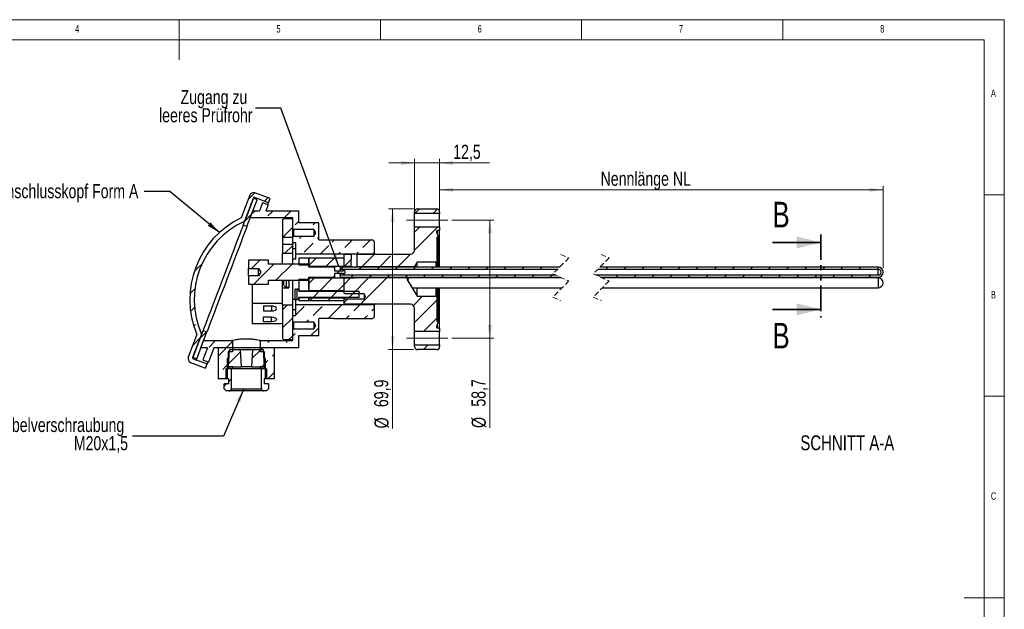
# Model space of a CAD drawing. Header units: millimetres. Extents: x 5 to 417, y 5 to 292.
# Tile 3 of 3: x 170 to 415, y 146 to 292. Entities that reach past the tile are written whole.
import ezdxf

# ---------------------------------------------------------------- set-up
doc = ezdxf.new("R2010")
doc.units = ezdxf.units.MM
for name, pattern in [('CENTERX2', [20.32, 12.7, -2.54, 2.54, -2.54]), ('HIDDEN', [1.905, 1.27, -0.635]), ('PHANTOM', [12.7, 6.35, -1.27, 1.27, -1.27, 1.27, -1.27])]:
    doc.linetypes.add(name, pattern=pattern)
doc.styles.add('SLDTEXTSTYLE0', font='TXT', dxfattribs={"width": 0.75})
doc.dimstyles.new('SLDDIMSTYLE1', dxfattribs={"dimtxt": 0.18, "dimasz": 3.302, "dimexe": 0, "dimexo": 0.0625, "dimgap": 0, "dimtad": 0, "dimtih": 1, "dimtoh": 1, "dimdec": 0, "dimrnd": 1e-09, "dimzin": 0, "dimdsep": 46, "dimtxsty": 'Standard', "dimsah": 1, "dimcen": 0.09, "dimadec": 0, "dimazin": 0, "dimtfac": 3.302, "dimtdec": 0, "dimtofl": 0, "dimtmove": 0, "dimatfit": 3, "dimfxl": 0, "dimfrac": 2, "dimtolj": 1, "dimtzin": 0, "dimarcsym": 0})
doc.dimstyles.new('SLDDIMSTYLE3', dxfattribs={"dimtxt": 3.5, "dimasz": 3.302, "dimexe": 0, "dimexo": 0.0625, "dimgap": 0.875, "dimtad": 1, "dimdec": 0, "dimlfac": 2, "dimrnd": 1e-09, "dimzin": 12, "dimdsep": 46, "dimtxsty": 'SLDTEXTSTYLE0', "dimsah": 1, "dimcen": 0.09, "dimadec": 0, "dimazin": 3, "dimtfac": 1, "dimtdec": 0, "dimtofl": 0, "dimtmove": 0, "dimatfit": 3, "dimfxl": 0, "dimfrac": 2, "dimtolj": 1, "dimtzin": 12, "dimarcsym": 0})
doc.dimstyles.new('SLDDIMSTYLE4', dxfattribs={"dimtxt": 3.5, "dimasz": 3.302, "dimexe": 0, "dimexo": 0.0625, "dimgap": 0.875, "dimtad": 1, "dimdec": 1, "dimlfac": 2, "dimrnd": 1e-09, "dimzin": 12, "dimdsep": 46, "dimtxsty": 'SLDTEXTSTYLE0', "dimsah": 1, "dimcen": 0.09, "dimadec": 0, "dimazin": 3, "dimtfac": 1, "dimtofl": 0, "dimtmove": 0, "dimatfit": 3, "dimfxl": 0, "dimfrac": 2, "dimtolj": 1, "dimtzin": 12, "dimarcsym": 0})
doc.dimstyles.new('SLDDIMSTYLE5', dxfattribs={"dimtxt": 3.5, "dimasz": 3.302, "dimexe": 0, "dimexo": 0.0625, "dimgap": 0.875, "dimtad": 1, "dimdec": 1, "dimlfac": 2, "dimrnd": 1e-09, "dimzin": 12, "dimdsep": 46, "dimtxsty": 'SLDTEXTSTYLE0', "dimsah": 1, "dimcen": 0.09, "dimadec": 0, "dimazin": 3, "dimtfac": 1, "dimtdec": 1, "dimtofl": 0, "dimtmove": 0, "dimatfit": 3, "dimfxl": 0, "dimfrac": 2, "dimtolj": 1, "dimtzin": 12, "dimarcsym": 0})
doc.dimstyles.new('SLDDIMSTYLE6', dxfattribs={"dimtxt": 3.5, "dimasz": 3.302, "dimexe": 0, "dimexo": 0.0625, "dimgap": 0.875, "dimtad": 1, "dimdec": 1, "dimlfac": 2, "dimrnd": 1e-09, "dimzin": 12, "dimdsep": 46, "dimtxsty": 'SLDTEXTSTYLE0', "dimsah": 1, "dimcen": 0.09, "dimadec": 0, "dimazin": 3, "dimtfac": 1, "dimtdec": 1, "dimtmove": 0, "dimatfit": 0, "dimfxl": 0, "dimfrac": 2, "dimtolj": 1, "dimtzin": 12, "dimarcsym": 0})

# ---------------------------------------------------------------- blocks, each defined once
blk = doc.blocks.new('_D_1')
at = {"color": 7, "linetype": 'Continuous', "lineweight": 0}
for p, q in [((274.72, 241.59), (274.72, 250.77)), ((274.72, 249.77), (384.88, 249.77)), ((384.88, 230.33), (384.88, 250.77))]:
    blk.add_line(p, q, dxfattribs=at)
at = {"color": 7, "linetype": 'Continuous', "lineweight": 18}
for points in [[(274.72, 249.77), (278.02, 249.26), (278.02, 250.28)], [(384.88, 249.77), (381.58, 250.28), (381.58, 249.26)]]:
    blk.add_solid(points, dxfattribs=at)
at = {"color": 7, "linetype": 'Continuous', "lineweight": 18, "insert": (314.71, 254.28), "char_height": 3.5, "attachment_point": 1, "style": 'SLDTEXTSTYLE0'}
blk.add_mtext('Nennlänge NL', dxfattribs=at)
blk = doc.blocks.new('_D_2')
at = {"color": 7, "linetype": 'Continuous', "lineweight": 0}
for p, q in [((268.22, 245.05), (262.04, 245.05)), ((263.04, 245.05), (263.04, 210.1)), ((268.22, 210.1), (262.04, 210.1)), ((263.04, 210.1), (263.04, 190.54))]:
    blk.add_line(p, q, dxfattribs=at)
at = {"color": 7, "linetype": 'Continuous', "lineweight": 18}
for points in [[(263.04, 245.05), (262.53, 241.75), (263.55, 241.75)], [(263.04, 210.1), (263.55, 213.4), (262.53, 213.4)]]:
    blk.add_solid(points, dxfattribs=at)
at = {"color": 7, "linetype": 'Continuous', "lineweight": 18, "char_height": 3.5, "attachment_point": 1, "rotation": 90, "style": 'SLDTEXTSTYLE0'}
for s, insert in [('69,9', (258.47, 195.82)), ('%%c', (258.53, 190.54))]:
    blk.add_mtext(s, dxfattribs=dict(at, insert=insert))
blk = doc.blocks.new('_D_3')
at = {"color": 7, "linetype": 'Continuous', "lineweight": 0}
for p, q in [((277.72, 242.25), (288.19, 242.25)), ((287.19, 242.25), (287.19, 212.91)), ((277.72, 212.91), (288.19, 212.91)), ((287.19, 212.91), (287.19, 190.65))]:
    blk.add_line(p, q, dxfattribs=at)
at = {"color": 7, "linetype": 'Continuous', "lineweight": 18}
for points in [[(287.19, 242.25), (286.69, 238.94), (287.7, 238.94)], [(287.19, 212.91), (287.7, 216.21), (286.69, 216.21)]]:
    blk.add_solid(points, dxfattribs=at)
at = {"color": 7, "linetype": 'Continuous', "lineweight": 18, "char_height": 3.5, "attachment_point": 1, "rotation": 90, "style": 'SLDTEXTSTYLE0'}
for s, insert in [('58,7', (282.63, 195.93)), ('%%c', (282.68, 190.65))]:
    blk.add_mtext(s, dxfattribs=dict(at, insert=insert))
blk = doc.blocks.new('_D_4')
at = {"color": 7, "linetype": 'Continuous', "lineweight": 0}
for p, q in [((268.47, 241.59), (268.47, 257.43)), ((274.72, 241.59), (274.72, 257.43)), ((268.47, 256.43), (262.12, 256.43)), ((274.72, 256.43), (268.47, 256.43)), ((274.72, 256.43), (287.14, 256.43))]:
    blk.add_line(p, q, dxfattribs=at)
at = {"color": 7, "linetype": 'Continuous', "lineweight": 18}
for points in [[(268.47, 256.43), (265.17, 256.94), (265.17, 255.93)], [(274.72, 256.43), (278.02, 255.93), (278.02, 256.94)]]:
    blk.add_solid(points, dxfattribs=at)
at = {"color": 7, "linetype": 'Continuous', "lineweight": 18, "insert": (278.09, 260.95), "char_height": 3.5, "attachment_point": 1, "style": 'SLDTEXTSTYLE0'}
blk.add_mtext('12,5', dxfattribs=at)
blk = doc.blocks.new('SW_HATCH_0')
at = {"color": 0, "linetype": 'Continuous', "lineweight": 18}
for p, q in [((-88.88, 17.28), (-87.33, 18.83)), ((-84.82, 16.85), (-83.97, 17.7)), ((-47.43, 13.83), (-46.28, 14.98)), ((-42.94, 13.83), (-41.83, 14.94)), ((-89.74, 11.93), (-88.01, 13.66)), ((-88.01, 13.66), (-87.17, 14.5)), ((-83.96, 13.22), (-82.68, 14.5)), ((-79.94, 12.75), (-78.19, 14.5)), ((-80.31, 7.89), (-77.81, 10.39)), ((-77.23, 10.97), (-76.31, 11.89)), ((-73.88, 9.83), (-73.86, 9.85)), ((-72.74, 10.97), (-72.21, 11.5)), ((-47.56, 9.21), (-46.25, 10.51)), ((-47.56, 4.72), (-41.76, 10.51)), ((-76.11, 7.6), (-75.53, 8.18)), ((-71.62, 7.6), (-71.31, 7.91)), ((-79.83, 3.87), (-77.81, 5.9)), ((-74.98, 4.24), (-72.74, 6.48)), ((-70.98, 3.75), (-68.81, 5.91)), ((-68.04, 6.69), (-67.47, 7.26)), ((-64.88, 5.36), (-62.98, 7.26)), ((-60.39, 5.36), (-58.49, 7.26)), ((-73.81, 0.92), (-71.98, 2.75)), ((-69.59, 0.65), (-67.61, 2.63)), ((-66.49, 3.75), (-66, 4.24)), ((-65.06, 0.69), (-63.24, 2.5)), ((-62, 3.75), (-61.51, 4.24)), ((-60.66, 0.6), (-57.53, 3.73)), ((-56.17, 0.6), (-53.49, 3.28)), ((-51.68, 0.6), (-48.55, 3.73)), ((-101.92, -0.25), (-100.34, 1.32)), ((-88.05, 0.15), (-85.95, 2.25)), ((-87.46, -3.75), (-82.46, 1.25)), ((-81.97, -2.75), (-77.97, 1.25)), ((-65.75, 0), (-65.25, 0.5)), ((-65.1, 0.65), (-65.06, 0.69)), ((-61.26, 0), (-60.76, 0.5)), ((-56.77, 0), (-56.27, 0.5)), ((-52.28, 0), (-51.78, 0.5)), ((-47.79, 0), (-47.29, 0.5)), ((-43.3, 0), (-42.8, 0.5)), ((-38.81, 0), (-38.31, 0.5)), ((-34.32, 0), (-33.82, 0.5)), ((-29.83, 0), (-29.34, 0.49)), ((-25.34, 0), (-24.84, 0.5)), ((-20.85, 0), (-20.35, 0.5)), ((-16.36, 0), (-15.86, 0.5)), ((0, 0), (0.5, 0.5)), ((4.49, 0), (4.99, 0.5)), ((8.98, 0), (9.48, 0.5)), ((13.47, 0), (13.97, 0.5)), ((17.96, 0), (18.46, 0.5)), ((22.45, 0), (22.95, 0.5)), ((26.94, 0), (27.44, 0.5)), ((31.43, 0), (31.93, 0.5)), ((35.92, 0), (36.42, 0.5)), ((40.41, 0), (40.91, 0.5)), ((44.9, 0), (45.4, 0.5)), ((49.39, 0), (49.89, 0.5)), ((53.88, 0), (54.38, 0.5)), ((58.37, 0), (58.87, 0.5)), ((62.86, 0), (63.36, 0.5)), ((67.35, 0), (67.83, 0.48)), ((-73.81, -3.57), (-72.39, -2.15)), ((-71.1, -5.35), (-67.9, -2.15)), ((-67.75, -2), (-67.31, -1.56)), ((-66.75, -1), (-66.25, -0.5)), ((-65.06, -3.8), (-63.43, -2.18)), ((-63.26, -2), (-62.76, -1.5)), ((-62.9, -6.13), (-58.87, -2.1)), ((-61, -8.73), (-54.38, -2.1)), ((-58.77, -2), (-58.27, -1.5)), ((-54.28, -2), (-53.78, -1.5)), ((-49.79, -2), (-49.29, -1.5)), ((-45.3, -2), (-44.8, -1.5)), ((-40.81, -2), (-40.31, -1.5)), ((-36.32, -2), (-35.82, -1.5)), ((-31.83, -2), (-31.33, -1.5)), ((-27.34, -2), (-26.84, -1.5)), ((-22.85, -2), (-22.35, -1.5)), ((-18.36, -2), (-17.86, -1.5)), ((-13.87, -2), (-13.37, -1.5)), ((-1.8, -1.8), (-1.5, -1.5)), ((2.49, -2), (2.99, -1.5)), ((6.98, -2), (7.48, -1.5)), ((11.47, -2), (11.97, -1.5)), ((15.96, -2), (16.46, -1.5)), ((20.45, -2), (20.95, -1.5)), ((24.94, -2), (25.44, -1.5)), ((29.43, -2), (29.93, -1.5)), ((33.92, -2), (34.42, -1.5)), ((38.41, -2), (38.91, -1.5)), ((42.9, -2), (43.4, -1.5)), ((47.39, -2), (47.89, -1.5)), ((51.88, -2), (52.38, -1.5)), ((56.37, -2), (56.87, -1.5)), ((60.86, -2), (61.36, -1.5)), ((65.35, -2), (65.85, -1.5)), ((-66.61, -5.35), (-65.06, -3.8)), ((-103.33, -6.15), (-102.11, -4.93)), ((-73.5, -7.75), (-72.9, -7.15)), ((-72.75, -7), (-71.25, -5.5)), ((-69.01, -7.75), (-68.41, -7.15)), ((-68.26, -7), (-66.76, -5.5)), ((-63.77, -7), (-62.27, -5.5)), ((-47.84, -9.03), (-45.56, -6.75)), ((-103.18, -10.49), (-102.18, -9.49)), ((-80.31, -10.07), (-79.11, -8.87)), ((-77.06, -11.31), (-74.98, -9.24)), ((-72.74, -11.48), (-70.49, -9.24)), ((-69.02, -12.25), (-65.52, -8.75)), ((-65.06, -8.29), (-64.13, -7.36)), ((-62.63, -10.36), (-61.03, -8.75)), ((-58.14, -10.36), (-57.56, -9.77)), ((-47.56, -13.24), (-41.91, -7.59)), ((-80.31, -14.56), (-77.81, -12.06)), ((-64.53, -12.25), (-63.76, -11.48)), ((-60.04, -12.25), (-59.27, -11.48)), ((-45.34, -15.51), (-41.91, -12.08)), ((-102.37, -14.17), (-101.92, -13.73)), ((-74.43, -13.17), (-73.86, -12.6)), ((-73.27, -16.5), (-71.31, -14.54)), ((-102.65, -18.94), (-100.8, -17.09)), ((-100.75, -17.04), (-99.25, -15.54)), ((-78.76, -17.5), (-77.81, -16.55)), ((-77.81, -16.55), (-77.23, -15.97)), ((-76.11, -14.85), (-76.08, -14.82)), ((-98.56, -19.34), (-96.97, -17.75)), ((-96.31, -21.58), (-92.81, -18.08)), ((-85.81, -20.06), (-85.09, -19.34)), ((-83.96, -18.22), (-83.5, -17.75)), ((-80.76, -19.5), (-80.6, -19.34)), ((-79.47, -18.22), (-79.01, -17.75)), ((-45.31, -19.97), (-44.16, -18.83)), ((-93.77, -23.53), (-90.75, -20.51)), ((-87.95, -22.2), (-85.75, -20)), ((-82.84, -21.58), (-82.31, -21.05)), ((-101.92, -22.71), (-101.73, -22.51)), ((-95.19, -24.95), (-94.06, -23.82)), ((-85.93, -24.67), (-85.51, -24.25)), ((-85.51, -24.25), (-84.84, -23.58)), ((-84.56, -23.3), (-83.96, -22.71)), ((-84.02, -27.25), (-82.31, -25.54)), ((-94.81, -29.06), (-94.25, -28.5)), ((-93.68, -27.93), (-93.06, -27.31))]:
    blk.add_line(p, q, dxfattribs=at)

msp = doc.modelspace()

# ---------------------------------------------------------------- linework, layer by layer
at = {"color": 7, "linetype": 'Continuous', "lineweight": 18}
for p, q in [((415, 292), (5, 292)), ((210, 292), (210, 282)), ((260, 287), (260, 292)), ((310, 292), (310, 287)), ((360, 287), (360, 292)), ((415, 5), (415, 292)), ((410, 287), (10, 287)), ((410, 287), (410, 60.25)), ((415, 248.5), (410, 248.5)), ((410, 198.5), (415, 198.5)), ((415, 148.5), (405, 148.5))]:
    msp.add_line(p, q, dxfattribs=at)
at = {"color": 7, "linetype": 'Continuous', "lineweight": 25}
for p, q in [((227.554, 248.419), (225.422, 242.811)), ((225.917, 241.018), (228.449, 247.678)), ((228.547, 247.935), (226.292, 242.003)), ((226.852, 240.662), (229.384, 247.322)), ((229.384, 247.322), (228.449, 247.678)), ((232.192, 246.549), (228.547, 247.935)), ((232.583, 247.577), (228.844, 248.998)), ((232.192, 246.549), (232.583, 247.577)), ((230.697, 246.556), (229.945, 244.576)), ((232.099, 246.023), (230.697, 246.556)), ((232.099, 246.023), (231.549, 244.576)), ((269.223, 245.051), (273.973, 245.051)), ((227.675, 242.826), (228.34, 244.576)), ((238.223, 242.826), (227.675, 242.826)), ((228.34, 244.576), (229.945, 244.576)), ((231.549, 244.576), (239.723, 244.576)), ((235.973, 242.576), (235.723, 242.326)), ((235.723, 242.326), (235.723, 237.901)), ((238.223, 242.576), (235.973, 242.576)), ((238.223, 240.089), (238.223, 242.826)), ((238.223, 237.901), (238.223, 242.576)), ((239.723, 241.576), (239.723, 244.576)), ((268.473, 243.903), (268.473, 244.301)), ((274.723, 243.903), (268.473, 243.903)), ((268.473, 240.589), (268.473, 243.903)), ((274.723, 244.301), (274.723, 243.903)), ((274.723, 240.589), (274.723, 243.903)), ((226.852, 240.662), (225.917, 241.018)), ((238.223, 240.089), (238.41, 239.901)), ((243.473, 239.901), (238.41, 239.901)), ((238.41, 239.901), (238.41, 238.251)), ((244.723, 241.576), (239.723, 241.576)), ((243.969, 239.076), (243.473, 239.901)), ((243.473, 239.901), (243.473, 238.251)), ((244.723, 237.326), (244.723, 241.576)), ((268.473, 240.589), (274.723, 240.589)), ((268.473, 234.801), (268.473, 240.589)), ((274.723, 240.589), (274.723, 239.651)), ((238.223, 237.901), (235.723, 237.901)), ((235.723, 237.901), (235.723, 236.251)), ((238.41, 238.251), (238.223, 238.064)), ((238.223, 236.576), (238.223, 238.064)), ((238.41, 238.251), (243.473, 238.251)), ((243.473, 238.251), (243.969, 239.076)), ((244.723, 237.326), (248.473, 237.326)), ((248.473, 237.332), (248.473, 237.326)), ((248.473, 237.332), (257.973, 237.332)), ((273.938, 239.316), (274.361, 238.152)), ((274.291, 238.051), (274.123, 238.051)), ((274.123, 232.089), (274.123, 238.051)), ((274.723, 239.651), (274.173, 239.651)), ((274.173, 238.67), (274.173, 239.651)), ((274.291, 230.576), (274.291, 238.051)), ((274.361, 238.152), (274.361, 230.576)), ((274.723, 230.576), (274.723, 239.651)), ((235.723, 236.251), (235.723, 233.951)), ((235.723, 236.251), (238.223, 236.251)), ((238.223, 236.576), (238.223, 236.251)), ((238.973, 236.576), (238.223, 236.576)), ((238.223, 233.951), (238.223, 236.251)), ((238.973, 235.076), (238.223, 235.076)), ((238.973, 233.826), (238.973, 236.576)), ((258.473, 236.832), (258.473, 234.326)), ((238.223, 233.951), (235.723, 233.951)), ((235.723, 231.326), (235.723, 233.951)), ((238.223, 232.731), (238.223, 233.951)), ((238.223, 232.731), (238.223, 232.576)), ((238.973, 232.576), (238.223, 232.576)), ((238.223, 231.326), (238.223, 232.576)), ((257.973, 233.826), (238.973, 233.826)), ((238.973, 232.576), (238.973, 233.826)), ((242.223, 232.826), (239.723, 232.826)), ((239.723, 232.826), (239.723, 231.025)), ((242.223, 231.025), (242.223, 232.826)), ((250.973, 232.826), (242.223, 232.826)), ((242.223, 232.826), (242.223, 230.726)), ((250.973, 233.801), (252.792, 233.801)), ((250.973, 230.751), (250.973, 233.801)), ((250.973, 230.726), (250.973, 232.826)), ((254.154, 233.801), (267.473, 233.801)), ((257.973, 233.801), (257.973, 233.826)), ((258.473, 234.326), (258.473, 233.801)), ((227.223, 232.326), (227.223, 230.226)), ((232.223, 232.326), (227.223, 232.326)), ((227.223, 230.226), (229.723, 230.226)), ((227.223, 228.426), (227.223, 230.226)), ((229.723, 230.226), (230.264, 229.326)), ((229.723, 228.426), (229.723, 230.226)), ((232.223, 231.326), (232.223, 232.326)), ((242.223, 231.326), (232.223, 231.326)), ((242.223, 231.025), (239.723, 231.025)), ((242.223, 230.576), (242.223, 231.326)), ((250.973, 230.726), (242.223, 230.726)), ((248.723, 230.576), (242.223, 230.576)), ((248.723, 229.576), (248.723, 230.576)), ((304.543, 230.576), (249.973, 230.576)), ((249.973, 230.576), (249.973, 230.076)), ((249.973, 230.076), (304.043, 230.076)), ((249.973, 229.576), (249.973, 230.076)), ((252.778, 230.751), (250.973, 230.751)), ((250.973, 230.576), (250.973, 230.726)), ((253.473, 230.576), (253.473, 230.608)), ((268.432, 230.676), (254.168, 230.676)), ((269.123, 231.826), (268.432, 230.676)), ((273.86, 231.826), (269.123, 231.826)), ((269.123, 230.576), (269.123, 231.826)), ((274.123, 232.089), (273.86, 231.826)), ((273.86, 230.576), (273.86, 231.826)), ((274.123, 230.576), (274.123, 232.089)), ((314.043, 230.076), (383.632, 230.076)), ((383.632, 230.576), (314.543, 230.576)), ((383.632, 228.576), (383.632, 230.076)), ((227.223, 228.426), (227.223, 226.326)), ((229.723, 228.426), (227.223, 228.426)), ((230.264, 229.326), (229.723, 228.426)), ((239.723, 227.626), (242.223, 227.626)), ((239.723, 227.626), (239.723, 224.626)), ((242.223, 228.076), (248.723, 228.076)), ((242.223, 227.326), (242.223, 228.076)), ((242.223, 227.926), (250.973, 227.926)), ((242.223, 227.926), (242.223, 224.726)), ((242.223, 224.626), (242.223, 227.626)), ((250.723, 229.576), (248.723, 229.576)), ((248.723, 229.076), (250.723, 229.076)), ((248.723, 228.076), (248.723, 229.076)), ((249.973, 228.576), (249.973, 229.076)), ((249.973, 228.576), (249.973, 228.076)), ((303.554, 228.576), (249.973, 228.576)), ((249.973, 228.076), (304.705, 228.076)), ((251.223, 229.476), (250.723, 229.826)), ((250.723, 229.826), (250.723, 229.576)), ((250.723, 228.826), (251.223, 229.176)), ((250.723, 229.076), (250.723, 228.826)), ((250.973, 227.926), (250.973, 228.076)), ((250.973, 224.726), (250.973, 227.926)), ((250.973, 224.082), (250.973, 227.901)), ((250.973, 227.901), (253.473, 227.901)), ((251.223, 229.176), (251.223, 229.476)), ((253.473, 227.976), (253.473, 228.076)), ((253.473, 227.976), (253.473, 227.901)), ((253.473, 227.976), (266.81, 227.976)), ((266.81, 227.976), (266.569, 227.576)), ((266.569, 227.576), (269.123, 223.326)), ((304.993, 227.951), (267.253, 227.951)), ((267.777, 227.951), (267.662, 228.028)), ((269.123, 227.951), (269.123, 228.076)), ((273.86, 227.951), (273.86, 228.076)), ((274.123, 227.951), (274.123, 228.076)), ((274.291, 227.951), (274.291, 228.076)), ((274.361, 228.076), (274.361, 227.951)), ((274.723, 227.951), (274.723, 228.076)), ((383.632, 228.576), (313.554, 228.576)), ((314.705, 228.076), (383.632, 228.076)), ((383.632, 227.951), (314.993, 227.951)), ((383.632, 227.951), (383.632, 226.701)), ((227.223, 226.326), (232.223, 226.326)), ((228.223, 221.537), (228.223, 226.326)), ((232.223, 227.326), (242.223, 227.326)), ((232.223, 226.326), (232.223, 227.326)), ((235.723, 221.537), (235.723, 227.326)), ((235.723, 225.451), (237.223, 225.451)), ((236.023, 226.265), (236.023, 227.326)), ((236.523, 225.663), (236.523, 225.639)), ((236.571, 227.326), (236.571, 225.633)), ((236.571, 225.633), (237.223, 225.576)), ((237.223, 226.965), (237.223, 227.326)), ((237.223, 226.965), (237.223, 225.451)), ((238.223, 222.576), (238.223, 227.326)), ((238.951, 225.093), (239.223, 225.117)), ((239.723, 225.176), (239.223, 225.132)), ((239.223, 225.132), (239.223, 222.52)), ((239.723, 224.576), (239.723, 225.176)), ((267.995, 225.451), (305.155, 225.451)), ((269.123, 223.326), (269.123, 225.451)), ((273.86, 223.326), (273.86, 225.451)), ((274.123, 223.064), (274.123, 225.451)), ((274.291, 217.101), (274.291, 225.451)), ((274.361, 225.451), (274.361, 217)), ((274.723, 215.501), (274.723, 225.451)), ((315.155, 225.451), (383.632, 225.451)), ((383.632, 226.701), (383.632, 225.451)), ((238.723, 224.84), (238.723, 222.812)), ((242.223, 224.626), (239.723, 224.626)), ((239.723, 224.576), (254.723, 224.576)), ((254.723, 223.076), (239.723, 223.076)), ((239.723, 222.476), (239.723, 223.076)), ((239.723, 223.026), (242.223, 223.026)), ((239.723, 223.026), (239.723, 222.326)), ((250.973, 224.726), (242.223, 224.726)), ((242.223, 224.626), (242.223, 224.576)), ((242.223, 223.076), (242.223, 223.026)), ((242.223, 222.326), (242.223, 223.026)), ((242.223, 222.926), (250.973, 222.926)), ((242.223, 222.926), (242.223, 222.326)), ((251.11, 223.943), (250.973, 224.082)), ((250.973, 223.076), (250.973, 222.926)), ((250.973, 222.326), (250.973, 222.926)), ((250.973, 222.573), (251.11, 222.712)), ((255.973, 223.943), (251.11, 223.943)), ((251.11, 223.076), (251.11, 222.712)), ((251.11, 222.712), (255.973, 222.712)), ((254.723, 223.076), (254.723, 224.576)), ((255.973, 223.943), (255.973, 222.712)), ((269.123, 223.326), (273.86, 223.326)), ((273.86, 223.326), (274.123, 223.064)), ((274.123, 217.101), (274.123, 223.064)), ((235.723, 221.537), (228.223, 221.537)), ((228.223, 216.537), (228.223, 221.537)), ((230.973, 220.9), (230.973, 219.7)), ((232.973, 220.9), (230.973, 220.9)), ((232.973, 220.9), (232.973, 219.7)), ((235.723, 221.469), (235.723, 221.537)), ((235.723, 221.201), (235.723, 221.469)), ((235.723, 221.201), (235.723, 212.826)), ((235.723, 221.201), (238.223, 221.201)), ((238.891, 222.576), (238.223, 222.576)), ((238.223, 222.576), (238.223, 222.421)), ((238.223, 221.201), (238.223, 222.421)), ((238.223, 212.576), (238.223, 221.201)), ((239.223, 222.535), (238.951, 222.559)), ((238.973, 221.326), (238.973, 222.576)), ((238.973, 218.576), (238.973, 221.326)), ((238.973, 221.326), (257.973, 221.326)), ((239.223, 222.52), (239.723, 222.476)), ((239.723, 222.326), (242.223, 222.326)), ((242.223, 222.326), (250.973, 222.326)), ((250.973, 221.351), (250.973, 222.573)), ((267.473, 221.351), (250.973, 221.351)), ((257.973, 221.326), (257.973, 221.351)), ((258.473, 221.351), (258.473, 220.826)), ((258.473, 220.826), (258.473, 218.328)), ((268.473, 214.563), (268.473, 220.351)), ((230.973, 219.7), (232.973, 219.7)), ((230.973, 218.2), (232.973, 218.2)), ((230.973, 217), (230.973, 218.2)), ((232.973, 217), (232.973, 218.2)), ((238.223, 220.076), (238.973, 220.076)), ((238.223, 217.089), (238.223, 218.576)), ((238.223, 218.576), (238.973, 218.576)), ((248.473, 217.826), (244.723, 217.826)), ((244.723, 213.576), (244.723, 217.826)), ((248.473, 217.828), (257.973, 217.828)), ((248.473, 217.826), (248.473, 217.828)), ((235.723, 216.537), (228.223, 216.537)), ((232.973, 217), (230.973, 217)), ((238.223, 217.089), (238.41, 216.901)), ((238.41, 215.251), (238.223, 215.064)), ((243.473, 216.901), (238.41, 216.901)), ((238.41, 216.901), (238.41, 215.251)), ((238.41, 215.251), (243.473, 215.251)), ((243.969, 216.076), (243.473, 216.901)), ((243.473, 216.901), (243.473, 215.251)), ((243.473, 215.251), (243.969, 216.076)), ((274.361, 217), (273.938, 215.837)), ((274.123, 217.101), (274.291, 217.101)), ((274.173, 215.501), (274.173, 216.482)), ((274.173, 215.501), (274.723, 215.501)), ((274.723, 215.501), (274.723, 214.563)), ((214.406, 213.834), (212.274, 208.225)), ((215.593, 213.86), (213.338, 207.928)), ((213.436, 208.185), (215.968, 214.845)), ((214.37, 207.83), (216.902, 214.49)), ((215.968, 214.845), (216.902, 214.49)), ((235.723, 212.826), (235.973, 212.576)), ((238.223, 212.326), (238.223, 215.064)), ((239.723, 213.576), (244.723, 213.576)), ((239.723, 210.576), (239.723, 213.576)), ((274.723, 214.563), (268.473, 214.563)), ((268.473, 211.249), (268.473, 214.563)), ((274.723, 211.249), (274.723, 214.563)), ((215.414, 210.576), (216.08, 212.326)), ((217.019, 210.576), (215.414, 210.576)), ((217.019, 210.576), (215.861, 207.53)), ((216.08, 212.326), (223.223, 212.326)), ((218.624, 210.576), (217.263, 206.997)), ((219.723, 210.576), (218.624, 210.576)), ((233.723, 210.576), (219.723, 210.576)), ((219.723, 210.576), (219.723, 202.826)), ((223.223, 212.326), (223.223, 209.576)), ((230.223, 212.326), (238.223, 212.326)), ((230.223, 209.576), (230.223, 212.326)), ((239.723, 210.576), (233.723, 210.576)), ((233.723, 202.826), (233.723, 210.576)), ((235.973, 212.576), (238.223, 212.576)), ((268.473, 211.249), (274.723, 211.249)), ((268.473, 210.851), (268.473, 211.249)), ((274.723, 211.249), (274.723, 210.851)), ((213.338, 207.928), (216.983, 206.542)), ((213.436, 208.185), (214.37, 207.83)), ((222.223, 207.976), (221.973, 207.826)), ((222.446, 210.076), (222.223, 205.826)), ((223.223, 209.576), (222.223, 209.576)), ((222.223, 209.576), (222.223, 207.976)), ((222.223, 207.976), (222.336, 207.976)), ((225.25, 210.076), (222.446, 210.076)), ((225.473, 205.826), (225.25, 210.076)), ((228.196, 210.076), (225.25, 210.076)), ((228.196, 210.076), (227.973, 205.826)), ((231, 210.076), (228.196, 210.076)), ((231.223, 209.576), (230.223, 209.576)), ((231.223, 205.826), (231, 210.076)), ((231.11, 207.976), (231.223, 207.976)), ((231.223, 207.976), (231.223, 209.576)), ((231.473, 207.826), (231.223, 207.976)), ((273.973, 210.101), (269.223, 210.101)), ((212.854, 206.935), (216.593, 205.514)), ((215.861, 207.53), (217.263, 206.997)), ((216.593, 205.514), (216.983, 206.542)), ((221.973, 207.826), (221.973, 203.089)), ((221.973, 207.826), (222.328, 207.826)), ((222.223, 205.826), (225.473, 205.826)), ((222.348, 205.326), (222.348, 205.826)), ((223.348, 205.826), (222.348, 205.826)), ((223.348, 205.326), (223.348, 205.826)), ((227.973, 205.826), (225.473, 205.826)), ((227.973, 205.826), (231.223, 205.826)), ((230.098, 205.826), (230.098, 205.326)), ((231.098, 205.826), (230.098, 205.826)), ((231.098, 205.826), (231.098, 205.326)), ((231.118, 207.826), (231.473, 207.826)), ((231.473, 203.089), (231.473, 207.826)), ((221.71, 202.826), (221.973, 203.089)), ((221.723, 202.826), (221.723, 205.326)), ((222.973, 205.326), (221.723, 205.326)), ((223.348, 205.326), (222.348, 205.326)), ((222.973, 205.326), (222.973, 200.326)), ((230.098, 205.326), (223.348, 205.326)), ((231.098, 205.326), (230.098, 205.326)), ((230.473, 200.326), (230.473, 205.326)), ((231.723, 205.326), (230.473, 205.326)), ((231.473, 203.089), (231.735, 202.826)), ((231.723, 205.326), (231.723, 202.826)), ((221.71, 202.826), (219.723, 202.826)), ((221.223, 200.326), (221.223, 201.576)), ((222.348, 201.576), (221.223, 201.576)), ((221.723, 202.826), (221.71, 202.826)), ((222.348, 202.826), (221.723, 202.826)), ((222.348, 201.576), (222.348, 202.826)), ((231.098, 202.826), (231.098, 201.576)), ((231.723, 202.826), (231.098, 202.826)), ((232.223, 201.576), (231.098, 201.576)), ((231.735, 202.826), (231.723, 202.826)), ((233.723, 202.826), (231.735, 202.826)), ((232.223, 201.576), (232.223, 200.326)), ((221.223, 200.326), (221.723, 199.826)), ((222.473, 199.826), (221.723, 199.826)), ((230.973, 199.826), (222.473, 199.826)), ((222.973, 200.326), (230.473, 200.326)), ((231.723, 199.826), (230.973, 199.826)), ((231.723, 199.826), (232.223, 200.326))]:
    msp.add_line(p, q, dxfattribs=at)
at = {"color": 7, "linetype": 'CENTERX2', "lineweight": 18}
for p, q in [((266.473, 242.246), (276.723, 242.246)), ((266.473, 212.906), (276.723, 212.906))]:
    msp.add_line(p, q, dxfattribs=at)
at = {"color": 7, "linetype": 'PHANTOM', "lineweight": 35}
msp.add_line((369.422, 238.704), (369.422, 218.096), dxfattribs=at)
at = {"color": 7, "linetype": 'Continuous', "lineweight": 35}
for p, q in [((357.422, 236.704), (369.422, 236.704)), ((357.422, 220.096), (369.422, 220.096))]:
    msp.add_line(p, q, dxfattribs=at)
at = {"color": 7, "linetype": 'HIDDEN', "lineweight": 18}
for p, q in [((306.849, 232.882), (302.849, 228.882)), ((304.849, 233.751), (306.849, 232.882)), ((316.849, 232.882), (312.849, 228.882)), ((314.849, 233.751), (316.849, 232.882)), ((302.849, 228.882), (306.849, 227.145)), ((312.849, 228.882), (316.849, 227.145)), ((306.849, 227.145), (302.849, 223.145)), ((316.849, 227.145), (312.849, 223.145)), ((302.849, 223.145), (304.849, 222.276)), ((312.849, 223.145), (314.849, 222.276))]:
    msp.add_line(p, q, dxfattribs=at)
at = {"color": 7, "linetype": 'Continuous', "lineweight": 25, "flags": 128}
for points in [[(232.006, 246.058), (232.063, 246.208), (232.16, 246.463), (232.192, 246.549)], [(225.917, 241.018), (225.886, 240.935), (225.793, 240.69), (225.638, 240.283), (225.425, 239.722), (225.155, 239.012), (224.832, 238.163), (224.46, 237.185), (224.044, 236.091), (223.589, 234.894), (223.101, 233.609), (222.585, 232.253), (222.049, 230.843), (221.499, 229.397), (220.942, 227.931), (220.385, 226.466), (219.835, 225.019), (219.299, 223.609), (218.784, 222.253), (218.296, 220.969), (217.841, 219.772), (217.425, 218.678), (217.053, 217.7), (216.73, 216.851), (216.46, 216.141), (216.247, 215.579), (216.092, 215.173), (215.999, 214.927), (215.968, 214.845)], [(226.852, 240.662), (226.821, 240.58), (226.727, 240.334), (226.573, 239.928), (226.359, 239.366), (226.089, 238.656), (225.767, 237.807), (225.395, 236.829), (224.979, 235.735), (224.524, 234.538), (224.036, 233.254), (223.52, 231.898), (222.984, 230.488), (222.434, 229.041), (221.877, 227.576), (221.32, 226.111), (220.77, 224.664), (220.234, 223.254), (219.719, 221.898), (219.23, 220.614), (218.775, 219.417), (218.359, 218.323), (217.988, 217.345), (217.665, 216.496), (217.395, 215.786), (217.181, 215.224), (217.027, 214.818), (216.934, 214.572), (216.902, 214.49)], [(252.778, 230.751), (252.782, 231.774), (252.786, 232.792), (252.792, 233.801)], [(254.154, 233.801), (254.16, 232.767), (254.165, 231.725), (254.168, 230.676)], [(232.973, 219.7), (233.432, 219.745), (233.822, 219.875), (234.082, 220.07), (234.173, 220.3), (234.082, 220.529), (233.822, 220.724), (233.432, 220.854), (232.973, 220.9)], [(232.973, 218.2), (233.432, 218.154), (233.822, 218.024), (234.082, 217.829), (234.173, 217.6), (234.082, 217.37), (233.822, 217.175), (233.432, 217.045), (232.973, 217)], [(216.983, 206.542), (217.016, 206.628), (217.113, 206.883), (217.17, 207.033)]]:
    msp.add_lwpolyline(points, dxfattribs=at)
at = {"color": 7, "linetype": 'Continuous', "lineweight": 25}
for centre, radius, start, end in [((228.489, 248.064), 1, 69.18497, 159.18552), ((269.223, 244.301), 0.75, 90.00014, 179.99943), ((273.973, 244.301), 0.75, 0.00057, 89.99986), ((235.159, 222.527), 22.5, 115.64299, 202.7274), ((235.159, 222.527), 21.4, 114.47914, 203.89132), ((257.973, 236.832), 0.5, 0.00041, 90.00055), ((274.173, 239.401), 0.25, 89.99643, 200.00164), ((274.291, 238.126), 0.075, 270.00089, 19.99451), ((257.973, 234.326), 0.5, 269.99945, 359.99959), ((267.473, 234.801), 1, 270.0003, 359.99959), ((383.632, 229.326), 1.25, 270.00005, 89.99995), ((383.632, 229.326), 0.75, 270.00074, 89.99926), ((383.632, 226.701), 1.25, 270.00006, 89.99994), ((236.623, 226.232), 0.601, 260.40986, 264.99367), ((257.973, 220.826), 0.5, 0.00032, 90.00064), ((267.473, 220.351), 1, 0.00039, 89.99974), ((257.973, 218.328), 0.5, 269.99945, 359.99959), ((274.173, 215.751), 0.25, 159.99836, 270.00357), ((274.291, 217.026), 0.075, 340.00549, 89.99911), ((269.223, 210.851), 0.75, 180.00032, 270.0001), ((273.973, 210.851), 0.75, 269.9999, 359.99968), ((213.209, 207.87), 1, 159.18615, 249.18439), ((222.473, 200.326), 0.5, 269.99945, 359.99948), ((230.973, 200.326), 0.5, 180.00052, 270.00055)]:
    msp.add_arc(centre, radius, start, end, dxfattribs=at)
for points, knots in [([(254.154, 233.801), (254.147, 233.801), (254.103, 233.8), (254, 233.793), (253.832, 233.785), (253.649, 233.779), (253.448, 233.777), (253.251, 233.78), (253.053, 233.787), (252.903, 233.797), (252.822, 233.8), (252.792, 233.801)], [0, 0, 0, 0, 0.0148815, 0.0977645, 0.2261883, 0.3858919, 0.5000084, 0.6693995, 0.8197916, 0.9348778, 1, 1, 1, 1]), ([(252.778, 230.751), (252.779, 230.751), (252.802, 230.75), (252.864, 230.724), (252.986, 230.686), (253.166, 230.636), (253.337, 230.611), (253.444, 230.609), (253.473, 230.608)], [0, 0, 0, 0, 0.0043145, 0.0958315, 0.2767625, 0.5480458, 0.8780292, 1, 1, 1, 1]), ([(253.847, 230.576), (253.858, 230.578), (253.925, 230.593), (254.024, 230.627), (254.118, 230.666), (254.161, 230.675), (254.168, 230.676)], [0, 0, 0, 0, 0.1009037, 0.6063853, 0.937715, 1, 1, 1, 1]), ([(268.398, 230.576), (268.404, 230.595), (268.416, 230.629), (268.427, 230.662), (268.432, 230.676)], [0, 0, 0, 0, 0.5796905, 1, 1, 1, 1]), ([(267.521, 228.034), (267.486, 228.038), (267.334, 228.053), (267.103, 227.883), (266.912, 227.681), (266.814, 227.484), (266.803, 227.309), (266.892, 227.063), (267.099, 226.708), (267.371, 226.257), (267.658, 225.814), (267.906, 225.513), (268.126, 225.316), (268.302, 225.378), (268.322, 225.441), (268.325, 225.451)], [0, 0, 0, 0, 0.028068, 0.1213242, 0.2095325, 0.2552715, 0.2945325, 0.3472755, 0.4623698, 0.6255426, 0.7725008, 0.8830251, 0.9479088, 0.9913489, 1, 1, 1, 1]), ([(266.81, 227.976), (266.818, 227.979), (266.867, 227.999), (266.932, 228.026), (266.977, 228.066), (266.988, 228.076)], [0, 0, 0, 0, 0.1235648, 0.7818429, 1, 1, 1, 1]), ([(236.523, 225.663), (236.484, 225.672), (236.406, 225.69), (236.274, 225.759), (236.143, 225.879), (236.042, 226.061), (236.029, 226.197), (236.023, 226.265)], [0, 0, 0, 0, 0.1427877, 0.2826933, 0.5218657, 0.7609233, 1, 1, 1, 1]), ([(238.951, 225.093), (238.924, 225.088), (238.869, 225.077), (238.798, 225.028), (238.747, 224.96), (238.725, 224.893), (238.724, 224.852), (238.723, 224.84)], [0, 0, 0, 0, 0.22356421, 0.44711379, 0.67196289, 0.8997481, 1, 1, 1, 1]), ([(238.723, 222.812), (238.726, 222.783), (238.731, 222.725), (238.776, 222.649), (238.84, 222.591), (238.904, 222.565), (238.941, 222.56), (238.951, 222.559)], [0, 0, 0, 0, 0.2319533, 0.4639987, 0.6934331, 0.9195059, 1, 1, 1, 1]), ([(255.973, 222.712), (256.033, 222.813), (256.124, 222.968), (256.227, 223.154), (256.277, 223.264), (256.287, 223.354), (256.221, 223.536), (256.1, 223.725), (256.002, 223.893), (255.973, 223.943)], [0, 0, 0, 0, 0.2542073, 0.3882953, 0.4621668, 0.5131467, 0.5795774, 0.8758083, 1, 1, 1, 1]), ([(230.223, 212.326), (230.217, 212.327), (230.11, 212.352), (229.788, 212.422), (229.158, 212.541), (228.251, 212.667), (227.171, 212.741), (226.049, 212.732), (225.009, 212.645), (224.156, 212.519), (223.582, 212.406), (223.302, 212.344), (223.224, 212.326), (223.223, 212.326)], [0, 0, 0, 0, 0.00271912, 0.04667602, 0.1399264, 0.27482427, 0.43543395, 0.59967369, 0.75118038, 0.87829508, 0.96584645, 0.99976615, 1, 1, 1, 1])]:
    msp.add_open_spline(points, degree=3, knots=knots, dxfattribs=at)
at = {"color": 7, "linetype": 'Continuous', "lineweight": 35}
for points in [[(369.422, 236.704), (363.422, 238.204), (363.422, 235.204)], [(369.422, 220.096), (363.422, 221.596), (363.422, 218.596)]]:
    msp.add_solid(points, dxfattribs=at)

# ---------------------------------------------------------------- block references
at = {"color": 7, "linetype": 'Continuous', "lineweight": 18}
msp.add_blockref('SW_HATCH_0', (316.03, 230.076), dxfattribs=at)

# ---------------------------------------------------------------- texts
at = {"color": 7, "linetype": 'Continuous', "lineweight": 0, "style": 'SLDTEXTSTYLE0'}
for s, insert, char_height, attachment_point in [('4', (184.167, 290.668), 1.852, 1), ('5', (234.167, 290.668), 1.852, 1), ('6', (284.167, 290.668), 1.852, 1), ('7', (334.167, 290.668), 1.852, 1), ('8', (384.167, 290.668), 1.852, 1), ('Zugang zu', (226.952, 274.555), 3.5, 3), ('A', (411.667, 274.668), 1.852, 1), ('leeres Prüfrohr', (228.233, 270.029), 3.5, 3), ('Anschlusskopf Form A', (199.887, 251.181), 3.5, 3), ('B', (411.667, 224.668), 1.852, 1), ('Kabelverschraubung', (196.371, 193.14), 3.5, 3), ('M20x1,5', (197.312, 188.614), 3.5, 3), ('SCHNITT A-A', (375.996, 188.813), 3.70417, 2), ('C', (411.667, 174.668), 1.852, 1)]:
    msp.add_mtext(s, dxfattribs=dict(at, insert=insert, char_height=char_height, attachment_point=attachment_point))
at = {"color": 7, "linetype": 'Continuous', "char_height": 6.35, "attachment_point": 1, "style": 'SLDTEXTSTYLE0'}
for insert in [(357.422, 246.791), (357.422, 216.737)]:
    msp.add_mtext('B', dxfattribs=dict(at, insert=insert))

# ---------------------------------------------------------------- dimensions: what is measured, and where the dimension line sits
at = {"color": 7, "linetype": 'Continuous', "lineweight": 18}
dim = msp.add_linear_dim(base=(268.473, 256.435), p1=(274.723, 240.589), p2=(268.473, 240.589), dimstyle='SLDDIMSTYLE6', dxfattribs=at)
dim.commit()
dim.dimension.update_dxf_attribs({"geometry": '_D_4', "text_midpoint": (282.614, 256.435), "dimtype": 160})
for base, p1, p2, angle, text, dimstyle, picture, middle in [((384.882, 249.771), (274.723, 240.589), (384.882, 229.326), 0, 'Nennlänge NL', 'SLDDIMSTYLE3', '_D_1', (330.818, 249.771)), ((263.039, 210.101), (269.223, 245.051), (269.223, 210.101), 90, '%%c<>', 'SLDDIMSTYLE4', '_D_2', (263.039, 197.708)), ((287.194, 212.906), (276.723, 242.246), (276.723, 212.906), 90, '%%c<>', 'SLDDIMSTYLE5', '_D_3', (287.194, 197.813))]:
    dim = msp.add_linear_dim(base=base, p1=p1, p2=p2, angle=angle, text=text, dimstyle=dimstyle, dxfattribs=at)
    dim.commit()
    dim.dimension.update_dxf_attribs({"geometry": picture, "text_midpoint": middle, "dimtype": 160})

# ---------------------------------------------------------------- leaders
at = {"color": 7, "linetype": 'Continuous', "lineweight": 0}
for points in [[(249.683, 230.726), (235.302, 270.017), (228.952, 270.017)], [(220.001, 239.155), (207.685, 249.388), (201.335, 249.388)], [(226.077, 200.326), (221.021, 188.614), (198.44, 188.614)]]:
    msp.add_leader(points, dimstyle='SLDDIMSTYLE1', dxfattribs=at)

doc.saveas('drawing.dxf')
